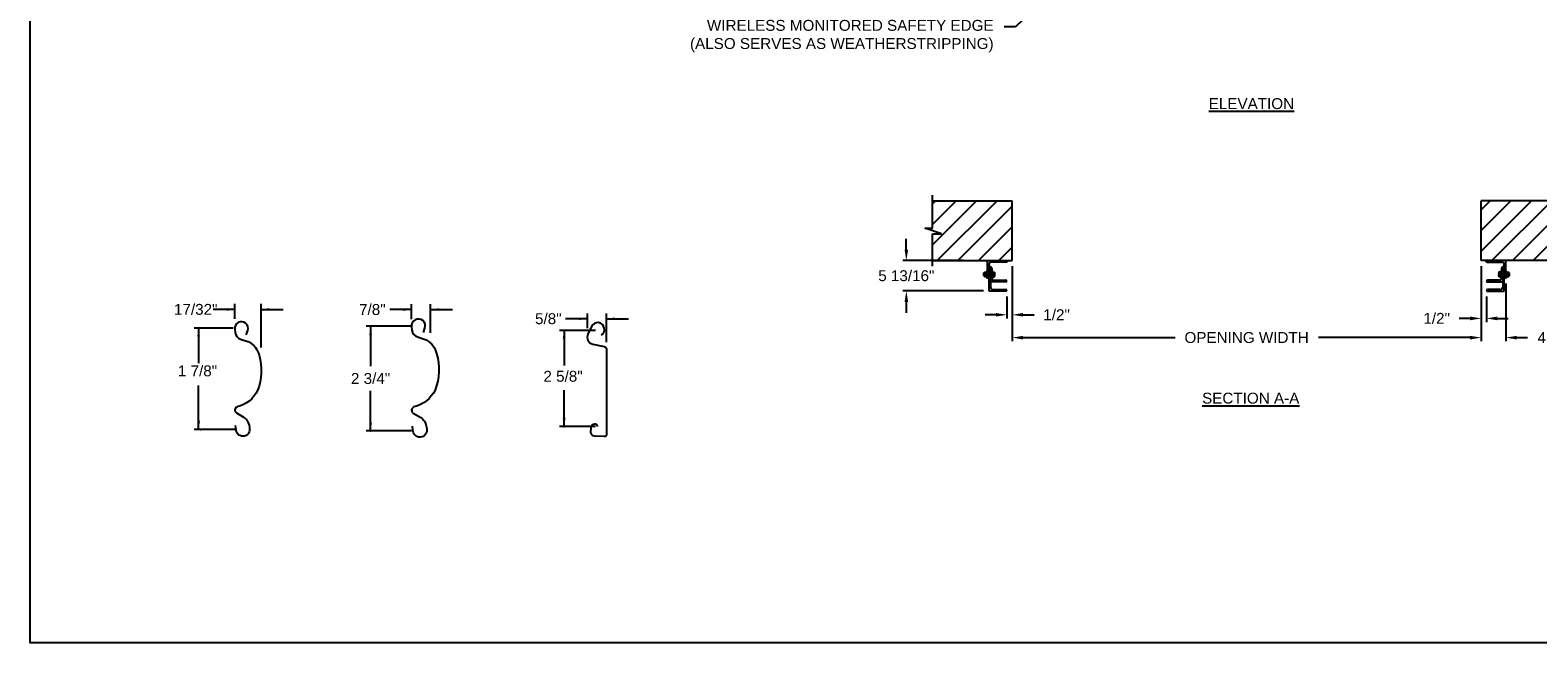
# Model space of a CAD drawing. Header units: inches. Extents: x 170 to 312, y 215 to 248.
# Tile 115 of 256: x 219 to 232, y 215 to 220. Entities that reach past the tile are written whole.
import ezdxf
from ezdxf import colors
from ezdxf.entities.mleader import LeaderData, LeaderLine
from ezdxf.enums import TextEntityAlignment as Align
from ezdxf.math import Vec2, Vec3

# ---------------------------------------------------------------- set-up
doc = ezdxf.new("R2010")
doc.units = ezdxf.units.IN
doc.header["$LTSCALE"] = 0.25
doc.header["$MEASUREMENT"] = 0
for name, color, linetype in [('ANNOTATIONS', 1, 'Continuous'), ('DETAILS', 4, 'Continuous'), ('MOTOR LH', 7, 'Continuous')]:
    doc.layers.add(name, color=color, linetype=linetype)
doc.styles.add('ARIAL', font='arial.ttf', dxfattribs={"height": 0.09375})
doc.dimstyles.new('STANDARD$0', dxfattribs={"dimtxt": 0.09375, "dimasz": 0.09375, "dimexe": 0.03125, "dimexo": 0.046875, "dimgap": 0.09, "dimtad": 0, "dimtih": 1, "dimtoh": 1, "dimdec": 4, "dimzin": 0, "dimdsep": 46, "dimtxsty": 'ARIAL', "dimcen": 0.09, "dimadec": 0, "dimazin": 0, "dimtfac": 1, "dimtdec": 4, "dimtofl": 0, "dimtmove": 0, "dimatfit": 1, "dimfxl": 1, "dimtolj": 1, "dimtzin": 0, "dimarcsym": 0})
pattern_1 = [(45, (48.19074, -32.78357), (-0.08838835, 0.08838835), [])]

# ---------------------------------------------------------------- blocks, each defined once
blk = doc.blocks.new('*D154')
at = {"layer": 'ANNOTATIONS', "color": 0, "lineweight": -2, "transparency": 16777216}
for p, q in [((226.454, 218.141), (226.454, 218.235)), ((226.944, 218.047), (226.423, 218.047)), ((227.119, 217.786), (226.423, 217.786)), ((226.454, 217.692), (226.454, 217.598))]:
    blk.add_line(p, q, dxfattribs=at)
at = {"layer": 'ANNOTATIONS', "color": 0, "transparency": 16777216}
for points in [[(226.439, 218.141), (226.47, 218.141), (226.454, 218.047)], [(226.439, 217.692), (226.47, 217.692), (226.454, 217.786)]]:
    blk.add_solid(points, dxfattribs=at)
at = {"layer": 'defpoints', "color": 0, "transparency": 16777216}
for p in [(226.991, 218.047), (226.454, 217.786), (227.166, 217.786)]:
    blk.add_point(p, dxfattribs=at)
at = {"layer": 'ANNOTATIONS', "color": 0, "transparency": 16777216, "insert": (226.454, 217.917), "char_height": 0.09375, "attachment_point": 5, "style": 'ARIAL'}
blk.add_mtext('\\A1;5 13/16"', dxfattribs=at)
blk = doc.blocks.new('*D155')
at = {"layer": 'ANNOTATIONS', "color": 0, "lineweight": -2, "transparency": 16777216}
for p, q in [((231.399, 218.001), (231.399, 217.519)), ((231.446, 217.739), (231.446, 217.519)), ((231.305, 217.55), (231.211, 217.55)), ((231.539, 217.55), (231.633, 217.55))]:
    blk.add_line(p, q, dxfattribs=at)
at = {"layer": 'ANNOTATIONS', "color": 0, "transparency": 16777216}
for points in [[(231.305, 217.566), (231.305, 217.534), (231.399, 217.55)], [(231.539, 217.566), (231.539, 217.534), (231.446, 217.55)]]:
    blk.add_solid(points, dxfattribs=at)
at = {"layer": 'defpoints', "color": 0, "transparency": 16777216}
for p in [(231.399, 218.047), (231.446, 217.786), (231.446, 217.55)]:
    blk.add_point(p, dxfattribs=at)
at = {"layer": 'ANNOTATIONS', "color": 0, "transparency": 16777216, "insert": (231.017, 217.55), "char_height": 0.0938, "attachment_point": 5, "style": 'ARIAL'}
blk.add_mtext('\\A1;1/2"', dxfattribs=at)
blk = doc.blocks.new('*D156')
at = {"layer": 'ANNOTATIONS', "color": 0, "lineweight": -2, "transparency": 16777216}
for p, q in [((227.366, 218.001), (227.366, 217.55)), ((227.319, 217.739), (227.319, 217.55)), ((227.225, 217.581), (227.131, 217.581)), ((227.459, 217.581), (227.553, 217.581))]:
    blk.add_line(p, q, dxfattribs=at)
at = {"layer": 'ANNOTATIONS', "color": 0, "transparency": 16777216}
for points in [[(227.225, 217.597), (227.225, 217.566), (227.319, 217.581)], [(227.459, 217.597), (227.459, 217.566), (227.366, 217.581)]]:
    blk.add_solid(points, dxfattribs=at)
at = {"layer": 'defpoints', "color": 0, "transparency": 16777216}
for p in [(227.366, 218.047), (227.319, 217.786), (227.319, 217.581)]:
    blk.add_point(p, dxfattribs=at)
at = {"layer": 'ANNOTATIONS', "color": 0, "transparency": 16777216, "insert": (227.747, 217.581), "char_height": 0.0938, "attachment_point": 5, "style": 'ARIAL'}
blk.add_mtext('\\A1;1/2"', dxfattribs=at)
blk = doc.blocks.new('*D159')
at = {"layer": 'ANNOTATIONS', "color": 0, "lineweight": -2, "transparency": 16777216}
for p, q in [((231.399, 218.001), (231.399, 217.353)), ((231.611, 217.851), (231.611, 217.353)), ((231.305, 217.385), (231.211, 217.385)), ((231.705, 217.385), (231.799, 217.385))]:
    blk.add_line(p, q, dxfattribs=at)
at = {"layer": 'ANNOTATIONS', "color": 0, "transparency": 16777216}
for points in [[(231.305, 217.4), (231.305, 217.369), (231.399, 217.385)], [(231.705, 217.4), (231.705, 217.369), (231.611, 217.385)]]:
    blk.add_solid(points, dxfattribs=at)
at = {"layer": 'defpoints', "color": 0, "transparency": 16777216}
for p in [(231.399, 218.047), (231.611, 217.897), (231.611, 217.385)]:
    blk.add_point(p, dxfattribs=at)
at = {"layer": 'ANNOTATIONS', "color": 0, "transparency": 16777216, "insert": (232.054, 217.385), "char_height": 0.0938, "attachment_point": 5, "style": 'ARIAL'}
blk.add_mtext('\\A1;4 1/2"', dxfattribs=at)
blk = doc.blocks.new('*D148')
at = {"layer": 'ANNOTATIONS', "color": 0, "lineweight": -2, "transparency": 16777216}
for p, q in [((227.366, 218.001), (227.366, 217.353)), ((231.399, 218.001), (231.399, 217.353)), ((227.459, 217.385), (228.766, 217.385)), ((231.305, 217.385), (229.999, 217.385))]:
    blk.add_line(p, q, dxfattribs=at)
at = {"layer": 'ANNOTATIONS', "color": 0, "transparency": 16777216}
for points in [[(227.459, 217.4), (227.459, 217.369), (227.366, 217.385)], [(231.305, 217.4), (231.305, 217.369), (231.399, 217.385)]]:
    blk.add_solid(points, dxfattribs=at)
at = {"layer": 'defpoints', "color": 0, "transparency": 16777216}
for p in [(227.366, 218.047), (231.399, 218.047), (231.399, 217.385)]:
    blk.add_point(p, dxfattribs=at)
at = {"layer": 'ANNOTATIONS', "color": 0, "transparency": 16777216, "insert": (229.382, 217.385), "char_height": 0.09375, "attachment_point": 5, "style": 'ARIAL'}
blk.add_mtext('\\A1;OPENING WIDTH', dxfattribs=at)

msp = doc.modelspace()

# ---------------------------------------------------------------- hatches: boundary and pattern name
at = {"layer": 'MOTOR LH'}
h = msp.add_hatch(dxfattribs=at)
h.set_pattern_fill('ANSI31', color=256, style=0)
h.set_pattern_definition(pattern_1)
h.paths.add_polyline_path([(227.36553, 218.56305), (226.67803, 218.56305), (226.67803, 218.32585), (226.61392, 218.32585), (226.75599, 218.27894), (226.67803, 218.27894), (226.67803, 218.04742), (227.36553, 218.04742), (227.36553, 218.20993)])
h = msp.add_hatch(dxfattribs=at)
h.set_pattern_fill('ANSI31', color=256, style=0)
h.set_pattern_definition(pattern_1)
h.paths.add_polyline_path([(232.15046, 218.32585), (232.08636, 218.32585), (232.08636, 218.56305), (231.39886, 218.56305), (231.39886, 218.04742), (231.41703, 218.04742), (232.08636, 218.04742), (232.08636, 218.27894), (232.00839, 218.27894)])

# ---------------------------------------------------------------- linework, layer by layer
at = {"layer": 'ANNOTATIONS'}
for p, q in [((220.67705, 217.54554), (220.67705, 217.67417)), ((220.90442, 217.3), (220.90442, 217.67417)), ((220.67705, 217.62729), (220.48955, 217.62729)), ((220.90442, 217.62729), (221.09192, 217.62729)), ((222.19659, 217.62619), (222.00909, 217.62619)), ((222.19659, 217.54444), (222.19659, 217.67306)), ((222.3611, 217.42608), (222.3611, 217.67306)), ((222.3611, 217.62619), (222.5486, 217.62619)), ((223.71048, 217.54689), (223.52298, 217.54689)), ((223.71048, 217.46513), (223.71048, 217.59376)), ((223.875, 217.34678), (223.875, 217.59376)), ((223.875, 217.54689), (224.0625, 217.54689)), ((220.66351, 217.46623), (220.32601, 217.46623)), ((220.36449, 217.46623), (220.36449, 217.16466)), ((222.19576, 217.48306), (221.80783, 217.48306)), ((221.84447, 217.48306), (221.84447, 217.14004)), ((223.77881, 217.44645), (223.47101, 217.44645)), ((223.50949, 217.44645), (223.50949, 217.14489)), ((220.36449, 216.59435), (220.36449, 216.97154)), ((221.84447, 216.58302), (221.84447, 216.92604)), ((223.50949, 216.61924), (223.50949, 216.93393)), ((220.69164, 216.59435), (220.32601, 216.59435)), ((222.19576, 216.58302), (221.80783, 216.58302)), ((223.77881, 216.61924), (223.47101, 216.61924))]:
    msp.add_line(p, q, dxfattribs=at)
for p in [(223.83918, 217.41494), (220.36449, 216.66885), (223.50949, 216.69374), (220.38226, 216.59435), (221.84447, 216.58302), (223.50949, 216.61924)]:
    msp.add_point(p, dxfattribs=at)
for points in [[(220.60672, 217.61557), (220.60672, 217.63901), (220.67705, 217.62729)], [(220.97474, 217.63901), (220.97474, 217.61557), (220.90442, 217.62729)], [(222.12627, 217.61447), (222.12627, 217.63791), (222.19659, 217.62619)], [(222.43143, 217.63791), (222.43143, 217.61447), (222.3611, 217.62619)], [(223.64016, 217.53517), (223.64016, 217.55861), (223.71048, 217.54689)], [(223.94532, 217.55861), (223.94532, 217.53517), (223.875, 217.54689)], [(220.37621, 217.39591), (220.35277, 217.39591), (220.36449, 217.46623)], [(221.85619, 217.40696), (221.83275, 217.40696), (221.84447, 217.47728)], [(223.52121, 217.37613), (223.49777, 217.37613), (223.50949, 217.44645)], [(220.37621, 216.66467), (220.35277, 216.66467), (220.36449, 216.59435)], [(221.85619, 216.65334), (221.83275, 216.65334), (221.84447, 216.58302)], [(223.52121, 216.68956), (223.49777, 216.68956), (223.50949, 216.61924)]]:
    msp.add_solid(points, dxfattribs=at)
at = {"layer": 'defpoints'}
msp.add_lwpolyline([(238.38533, 214.75854), (218.91545, 214.75854), (218.91545, 227.49365), (238.38533, 227.49365)], close=True, dxfattribs=at)
at = {"layer": 'DETAILS'}
for points in [[(222.2994, 217.42781), (222.31235, 217.46736, 1.25136537), (222.19692, 217.47825), (222.20084, 217.44787, 0.28712033), (222.24805, 217.39037), (222.32204, 217.36551, -0.22337537), (222.41246, 217.24712, -0.17060067), (222.39977, 216.93393, -0.22026111), (222.21803, 216.78823, 0.64862142), (222.21196, 216.73516), (222.27553, 216.69758, -0.11918191), (222.30777, 216.66624, -0.14967798), (222.32743, 216.58189), (222.32727, 216.58011, -0.533076), (222.24423, 216.53431, -0.02656611), (222.22843, 216.5441, -0.19330383), (222.2083, 216.58808), (222.20471, 216.62426)], [(220.77511, 217.40811), (220.78766, 217.44643, 1.25136537), (220.67579, 217.45699), (220.67959, 217.42754, 0.28712033), (220.72534, 217.37182), (220.79705, 217.34773, -0.22337537), (220.88468, 217.23299, -0.17060067), (220.87238, 216.92947, -0.22026111), (220.69625, 216.78827, 0.64862145), (220.69037, 216.73683), (220.75197, 216.7004, -0.11918191), (220.78322, 216.67003, -0.14967798), (220.80227, 216.58828), (220.80212, 216.58656, -0.533076), (220.72164, 216.54218, -0.02656611), (220.70633, 216.55167, -0.19330383), (220.68682, 216.59429), (220.68334, 216.62935)], [(223.82881, 217.40975, 0.33746117), (223.85574, 217.44781), (223.85542, 217.46569, 0.73725505), (223.74527, 217.48055), (223.71446, 217.41413, 0.47976839), (223.75628, 217.32981), (223.85469, 217.30824, -0.21720182), (223.875, 217.28428), (223.875, 216.54957, -0.36619075), (223.85526, 216.53415), (223.7706, 216.53687, -0.41028649), (223.73933, 216.57038), (223.74127, 216.60768, -0.37745755), (223.7751, 216.644, -0.31905635), (223.78698, 216.63852), (223.79805, 216.61924)]]:
    msp.add_lwpolyline(points, format="xyb", dxfattribs=at)
at = {"layer": 'MOTOR LH'}
for p, q in [((226.67803, 218.32585), (226.67803, 218.60992)), ((226.67803, 218.56305), (227.36553, 218.56305)), ((227.36553, 218.04742), (227.36553, 218.56305)), ((231.39886, 218.04742), (231.39886, 218.56305)), ((232.08636, 218.56305), (231.39886, 218.56305)), ((226.75599, 218.27894), (226.61392, 218.32585)), ((226.61392, 218.32585), (226.67803, 218.32585)), ((226.67803, 218.00055), (226.67803, 218.27894)), ((226.67803, 218.27894), (226.75599, 218.27894)), ((226.67803, 218.04742), (227.36553, 218.04742)), ((227.12053, 217.93969), (227.12201, 217.94117)), ((227.12053, 217.91766), (227.12053, 217.93969)), ((227.12201, 217.94117), (227.12563, 217.94117)), ((227.12201, 217.91617), (227.12201, 217.94117)), ((227.12563, 217.94742), (227.14803, 217.94742)), ((227.12563, 217.90992), (227.12563, 217.94742)), ((227.14803, 217.95992), (227.15303, 217.95992)), ((227.14803, 217.95992), (227.14803, 217.89742)), ((227.15303, 217.89742), (227.15303, 218.04742)), ((227.16553, 217.78574), (227.16553, 218.01617)), ((227.16553, 218.00055), (227.16554, 218.00055)), ((227.17803, 217.99117), (227.17804, 217.99117)), ((227.17803, 217.99117), (227.17803, 217.82011)), ((227.31554, 218.03492), (227.18428, 218.03492)), ((227.19053, 217.97868), (227.19053, 217.8943)), ((227.19053, 217.95992), (227.19553, 217.95992)), ((227.19053, 217.94868), (227.21, 217.94868)), ((227.19553, 217.94868), (227.19553, 217.95992)), ((227.19918, 217.94742), (227.19918, 217.91009)), ((227.21168, 217.94742), (227.21168, 217.91009)), ((232.08636, 218.04742), (231.39886, 218.04742)), ((231.44885, 218.03492), (231.58011, 218.03492)), ((231.55271, 217.94742), (231.55271, 217.91009)), ((231.57386, 217.94868), (231.55438, 217.94868)), ((231.56521, 217.94742), (231.56521, 217.91009)), ((231.57386, 217.95992), (231.56886, 217.95992)), ((231.56886, 217.94868), (231.56886, 217.95992)), ((231.57386, 217.97868), (231.57386, 217.8943)), ((231.58636, 217.99117), (231.58635, 217.99117)), ((231.58636, 217.99117), (231.58636, 217.82011)), ((231.59886, 218.00055), (231.59885, 218.00055)), ((231.59886, 217.78574), (231.59886, 218.01617)), ((231.61136, 217.89742), (231.61136, 218.04742)), ((231.61636, 217.95992), (231.61136, 217.95992)), ((231.61636, 217.95992), (231.61636, 217.89742)), ((231.61636, 217.94742), (231.63876, 217.94742)), ((231.63876, 217.90992), (231.63876, 217.94742)), ((231.64237, 217.94117), (231.63876, 217.94117)), ((231.64386, 217.93969), (231.64237, 217.94117)), ((231.64237, 217.91617), (231.64237, 217.94117)), ((231.64386, 217.91766), (231.64386, 217.93969)), ((227.12201, 217.91617), (227.12053, 217.91766)), ((227.12563, 217.91617), (227.12201, 217.91617)), ((227.12563, 217.90992), (227.14803, 217.90992)), ((227.14553, 217.92867), (227.12813, 217.92867)), ((227.15303, 217.89742), (227.14803, 217.89742)), ((227.16552, 217.89742), (227.16553, 217.89742)), ((227.31865, 217.86617), (227.17803, 217.86617)), ((227.19053, 217.93152), (227.1975, 217.93152)), ((227.19053, 217.91151), (227.1975, 217.91151)), ((227.19053, 217.90866), (227.21, 217.90866)), ((227.19553, 217.89742), (227.19053, 217.89742)), ((227.19553, 217.89742), (227.19553, 217.90866)), ((227.19918, 217.93152), (227.21, 217.93152)), ((227.19918, 217.91151), (227.21, 217.91151)), ((227.20615, 217.87867), (227.30616, 217.87867)), ((227.31865, 217.86618), (227.31865, 217.86617)), ((231.44573, 217.86618), (231.44573, 217.86617)), ((231.44573, 217.86617), (231.58636, 217.86617)), ((231.55823, 217.87867), (231.45822, 217.87867)), ((231.56521, 217.93152), (231.55438, 217.93152)), ((231.56521, 217.91151), (231.55438, 217.91151)), ((231.57386, 217.90866), (231.55438, 217.90866)), ((231.57386, 217.93152), (231.56688, 217.93152)), ((231.57386, 217.91151), (231.56688, 217.91151)), ((231.56886, 217.89742), (231.56886, 217.90866)), ((231.56886, 217.89742), (231.57386, 217.89742)), ((231.59887, 217.89742), (231.59886, 217.89742)), ((231.61136, 217.89742), (231.61636, 217.89742)), ((231.61636, 217.90992), (231.63876, 217.90992)), ((231.61886, 217.92867), (231.63626, 217.92867)), ((231.63876, 217.91617), (231.64237, 217.91617)), ((231.64237, 217.91617), (231.64386, 217.91766)), ((227.31865, 217.78574), (227.16553, 217.78574)), ((227.1999, 217.79824), (227.30616, 217.79824)), ((227.31865, 217.78575), (227.31865, 217.78574)), ((231.44573, 217.78575), (231.44573, 217.78574)), ((231.44573, 217.78574), (231.59886, 217.78574)), ((231.56448, 217.79824), (231.45822, 217.79824))]:
    msp.add_line(p, q, dxfattribs=at)
at = {"layer": 'MOTOR LH', "flags": 128}
for points in [[(227.1975, 217.94868), (227.19872, 217.94799), (227.19918, 217.94726)], [(227.1975, 217.93152), (227.19872, 217.93572), (227.19918, 217.9401)], [(227.21, 217.94868), (227.21122, 217.94799), (227.21168, 217.94726)], [(227.21, 217.93152), (227.21122, 217.93572), (227.21168, 217.9401)], [(231.55438, 217.94868), (231.55317, 217.94799), (231.55271, 217.94726)], [(231.55438, 217.93152), (231.55317, 217.93572), (231.55271, 217.9401)], [(231.56688, 217.94868), (231.56567, 217.94799), (231.56521, 217.94726)], [(231.56688, 217.93152), (231.56567, 217.93572), (231.56521, 217.9401)], [(227.19918, 217.92151), (227.19814, 217.92927), (227.1975, 217.93152)], [(227.1975, 217.91151), (227.19906, 217.91902), (227.19918, 217.92151)], [(227.1975, 217.90866), (227.19872, 217.90936), (227.19918, 217.91009)], [(227.21168, 217.92151), (227.21064, 217.92927), (227.21, 217.93152)], [(227.21, 217.91151), (227.21156, 217.91902), (227.21168, 217.92151)], [(227.21, 217.90866), (227.21122, 217.90936), (227.21168, 217.91009)], [(231.55271, 217.92151), (231.55374, 217.92927), (231.55438, 217.93152)], [(231.55438, 217.91151), (231.55282, 217.91902), (231.55271, 217.92151)], [(231.55438, 217.90866), (231.55317, 217.90936), (231.55271, 217.91009)], [(231.56521, 217.92151), (231.56624, 217.92927), (231.56688, 217.93152)], [(231.56688, 217.91151), (231.56532, 217.91902), (231.56521, 217.92151)], [(231.56688, 217.90866), (231.56567, 217.90936), (231.56521, 217.91009)]]:
    msp.add_lwpolyline(points, dxfattribs=at)
at = {"layer": 'MOTOR LH'}
for centre, radius, start, end in [((227.14864, 217.93693), 0.02304, 152.913174, 177.22408), ((227.14449, 217.93806), 0.01886, 180.027798, 209.834947), ((227.12501, 217.93693), 0.02304, 2.77592, 27.086826), ((227.12916, 217.93806), 0.01886, 330.165053, 359.972202), ((227.18428, 218.01617), 0.01875, 90, 180), ((227.16554, 217.98806), 0.01249, 0, 90), ((227.17804, 217.97868), 0.01249, 0, 90), ((227.17416, 217.93968), 0.02502, 0.97621, 21.106816), ((227.18666, 217.93968), 0.02502, 0.97631, 21.106527), ((227.31554, 218.04741), 0.01249, 270, 0), ((231.44885, 218.04741), 0.01249, 180, 270), ((231.57772, 217.93968), 0.02502, 158.893473, 179.02369), ((231.59022, 217.93968), 0.02502, 158.893184, 179.02379), ((231.58635, 217.97868), 0.01249, 90, 180), ((231.58011, 218.01617), 0.01875, 0, 90), ((231.59885, 217.98806), 0.01249, 90, 180), ((231.63937, 217.93693), 0.02304, 152.913174, 177.22408), ((231.63522, 217.93806), 0.01886, 180.027798, 209.834947), ((231.61575, 217.93693), 0.02304, 2.77592, 27.086826), ((231.6199, 217.93806), 0.01886, 330.165053, 359.972202), ((227.14864, 217.91818), 0.02304, 152.913175, 177.224058), ((227.14449, 217.91931), 0.01886, 180.027798, 209.834947), ((227.12501, 217.91818), 0.02304, 2.775942, 27.086825), ((227.12916, 217.91931), 0.01886, 330.165053, 359.972202), ((227.15304, 217.90991), 0.01249, 270, 0), ((227.1999, 217.82011), 0.02188, 180, 270), ((227.20615, 217.8943), 0.01562, 180, 270), ((227.19694, 217.90915), 0.00243, 22.723879, 76.579246), ((227.20944, 217.90915), 0.00243, 22.723939, 76.57869), ((227.30616, 217.86618), 0.01249, 0, 90), ((231.45822, 217.86618), 0.01249, 90, 180), ((231.55495, 217.90915), 0.00243, 103.42131, 157.276061), ((231.55823, 217.8943), 0.01562, 270, 0), ((231.56448, 217.82011), 0.02188, 270, 0), ((231.56745, 217.90915), 0.00243, 103.420754, 157.276121), ((231.61135, 217.90991), 0.01249, 180, 270), ((231.63937, 217.91818), 0.02304, 152.913175, 177.224058), ((231.63522, 217.91931), 0.01886, 180.027798, 209.834947), ((231.61575, 217.91818), 0.02304, 2.775942, 27.086825), ((231.6199, 217.91931), 0.01886, 330.165053, 359.972202), ((227.30616, 217.78575), 0.01249, 0, 90), ((231.45822, 217.78575), 0.01249, 90, 180)]:
    msp.add_arc(centre, radius, start, end, dxfattribs=at)

# ---------------------------------------------------------------- texts
at = {"layer": 'ANNOTATIONS', "style": 'ARIAL'}
for s, p in [('1 7/8"', (220.18664, 217.05177)), ('2 5/8"', (223.33164, 217.00538))]:
    msp.add_text(s, height=0.09375, dxfattribs=at).set_placement(p)
msp.add_text('2 3/4"', height=0.09375, dxfattribs=at).set_placement((221.84447, 217.03304), align=Align.MIDDLE_CENTER)
at = {"layer": 'ANNOTATIONS', "char_height": 0.09375, "attachment_point": 2, "style": 'ARIAL'}
for s, insert, width in [('{\\LELEVATION}', (229.42308, 219.44522), 3.0834986), ('{\\LSECTION A-A}', (229.41718, 216.91103), 1.3823677)]:
    msp.add_mtext(s, dxfattribs=dict(at, insert=insert, width=width))
at = {"layer": 'ANNOTATIONS', "char_height": 0.09375, "attachment_point": 5, "style": 'ARIAL'}
for s, insert in [('17/32"', (220.34019, 217.62729)), ('7/8"', (221.85973, 217.62619)), ('\\A1;5/8"', (223.37363, 217.54689))]:
    msp.add_mtext(s, dxfattribs=dict(at, insert=insert))

# ---------------------------------------------------------------- dimensions: what is measured, and where the dimension line sits
at = {"layer": 'ANNOTATIONS'}
for base, p1, p2, angle, text, picture, middle in [((226.45418, 217.78574), (226.99053, 218.04741), (227.16553, 217.78574), 90, '5 13/16"', '*D154', (226.45418, 217.91658)), ((227.31865, 217.58132), (227.36553, 218.04742), (227.31865, 217.78574), 180, '1/2"', '*D156', (227.7471, 217.58132))]:
    dim = msp.add_linear_dim(base=base, p1=p1, p2=p2, angle=angle, text=text, dimstyle='STANDARD$0', dxfattribs=at)
    dim.commit()
    dim.dimension.update_dxf_attribs({"geometry": picture, "text_midpoint": middle, "dimtype": 160})
dim = msp.add_aligned_dim(p1=(227.36553, 218.04742), p2=(231.39886, 218.04742), distance=-0.6628, text='OPENING WIDTH', dimstyle='STANDARD$0', dxfattribs=at)
dim.commit()
dim.dimension.update_dxf_attribs({"geometry": '*D148', "text_midpoint": (229.38219, 217.38462)})
for base, p2, text, picture, middle in [((231.44573, 217.55007), (231.44573, 217.78574), '1/2"', '*D155', (231.01728, 217.55007)), ((231.61136, 217.38462), (231.61136, 217.89742), '4 1/2"', '*D159', (232.05385, 217.38462))]:
    dim = msp.add_linear_dim(base=base, p1=(231.39886, 218.04742), p2=p2, text=text, dimstyle='STANDARD$0', dxfattribs=at)
    dim.commit()
    dim.dimension.update_dxf_attribs({"geometry": picture, "text_midpoint": middle, "dimtype": 160})

# ---------------------------------------------------------------- leaders
ml = msp.add_multileader_mtext('Standard', dxfattribs=at)
ml.set_content('WIRELESS MONITORED SAFETY EDGE \\P (ALSO SERVES AS WEATHERSTRIPPING)', color=256, style='ARIAL')
ml.set_leader_properties()
ml.build(insert=Vec2(0, 0))
ml.multileader.update_dxf_attribs({"dogleg_length": 0.36, "arrow_head_size": 0.09375})
ctx = ml.context
ctx.base_point, ctx.char_height, ctx.arrow_head_size, ctx.landing_gap_size, ctx.plane_origin = Vec3(224.47076, 220.0578), 0.09375, 0.09375, 0.09, Vec3(228.08004, 219.62457)
ctx.text_align_type = 2
notes = []
notes.append((ctx, [(0, (1, 1, 0), (227.39296, 220.0578), (-1, 0), 0.09796, [(0, [(227.77713, 220.42387)], 0, [])])]))
ctx.mtext.insert, ctx.mtext.alignment, ctx.mtext.flow_direction = Vec3(227.20501, 220.11845), 3, 5
for ctx, leaders in notes:
    for number, flags, end, landing, length, lines in leaders:
        leader = LeaderData()
        leader.index, (leader.has_last_leader_line, leader.has_dogleg_vector, leader.attachment_direction) = number, flags
        leader.last_leader_point, leader.dogleg_vector, leader.dogleg_length = Vec3(end), Vec3(landing), length
        for number, points, colour, breaks in lines:
            line = LeaderLine()
            line.index, line.vertices, line.color, line.breaks = number, Vec3.list(points), colors.encode_raw_color(colour), breaks
            leader.lines.append(line)
        ctx.leaders.append(leader)

doc.saveas('drawing.dxf')
